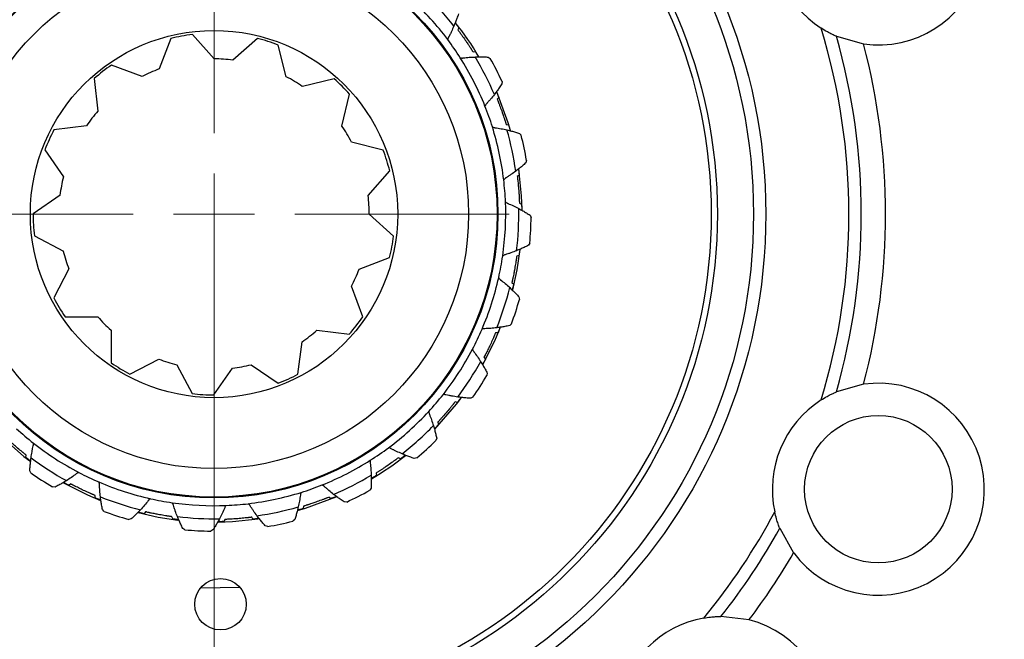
# Model space of a CAD drawing. Header units: inches. Extents: x 0.6 to 16.3, y 0.2 to 11.5.
# Tile 6 of 18: x 3.7 to 5.3, y 6.6 to 7.6. Entities that reach past the tile are written whole.
import ezdxf

# ---------------------------------------------------------------- set-up
doc = ezdxf.new("R2010")
doc.units = ezdxf.units.IN
doc.header["$MEASUREMENT"] = 0
doc.styles.add('SLDTEXTSTYLE0', font='TXT', dxfattribs={"width": 0.75})
doc.dimstyles.new('SLDDIMSTYLE1', dxfattribs={"dimtxt": 0.137795, "dimasz": 0.14, "dimexe": 0, "dimexo": 0.0625, "dimgap": 0.034449, "dimtad": 0, "dimdec": 1, "dimlfac": 1.5, "dimrnd": 1e-09, "dimzin": 12, "dimdsep": 46, "dimtxsty": 'SLDTEXTSTYLE0', "dimblk1": 'CLOSED', "dimblk2": 'CLOSED', "dimsah": 1, "dimcen": 0.09, "dimadec": 0, "dimazin": 3, "dimtfac": 1, "dimtdec": 1, "dimtofl": 0, "dimtmove": 0, "dimatfit": 3, "dimldrblk": 'CLOSED', "dimfxl": 0, "dimfrac": 2, "dimtolj": 1, "dimtzin": 12, "dimarcsym": 0})
doc.dimstyles.new('SLDDIMSTYLE2', dxfattribs={"dimtxt": 0.137795, "dimasz": 0.14, "dimexe": 0, "dimexo": 0.0625, "dimgap": 0.034449, "dimtad": 0, "dimdec": 1, "dimlfac": 1.5, "dimrnd": 1e-09, "dimzin": 12, "dimdsep": 46, "dimtxsty": 'SLDTEXTSTYLE0', "dimblk1": 'CLOSED', "dimblk2": 'CLOSED', "dimsah": 1, "dimcen": 0.09, "dimadec": 0, "dimazin": 3, "dimtfac": 1, "dimtdec": 1, "dimtmove": 0, "dimatfit": 0, "dimldrblk": 'CLOSED', "dimfxl": 0, "dimfrac": 2, "dimtolj": 1, "dimtzin": 12, "dimarcsym": 0})

# ---------------------------------------------------------------- blocks, each defined once
blk = doc.blocks.new('_Closed')
at = {"color": 0, "linetype": 'ByBlock', "lineweight": -2}
for p, q in [((-1, 0.166667), (0, 0)), ((-1, 0.166667), (-1, -0.166667)), ((0, 0), (-1, -0.166667)), ((0, 0), (-1, 0))]:
    blk.add_line(p, q, dxfattribs=at)
blk = doc.blocks.new('_D_1')
at = {"color": 7, "linetype": 'Continuous', "lineweight": 0}
for p, q in [((1.9772, 6.7485), (1.9772, 3.3675)), ((4.8639, 4.7505), (4.8639, 3.3675)), ((3.279, 3.6053), (3.237, 3.6053)), ((3.237, 3.6053), (3.237, 3.3865)), ((3.5844, 3.6053), (3.6264, 3.6053)), ((3.6264, 3.6053), (3.6264, 3.3865)), ((1.9772, 3.4068), (3.1162, 3.4068)), ((4.8639, 3.4068), (3.7472, 3.4068)), ((3.237, 3.3865), (3.279, 3.3865)), ((3.6264, 3.3865), (3.5844, 3.3865))]:
    blk.add_line(p, q, dxfattribs=at)
at = {"color": 7, "linetype": 'Continuous', "lineweight": 18, "xscale": 0.14, "yscale": 0.14, "rotation": 180.0000000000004}
blk.add_blockref('_Closed', (1.9772, 3.4068), dxfattribs=at)
at = {"color": 7, "linetype": 'Continuous', "lineweight": 18, "xscale": 0.14, "yscale": 0.14}
blk.add_blockref('_Closed', (4.8639, 3.4068), dxfattribs=at)
at = {"color": 7, "linetype": 'Continuous', "lineweight": 18, "char_height": 0.1378, "attachment_point": 1, "style": 'SLDTEXTSTYLE0'}
for s, insert in [('110', (3.279, 3.5642)), ('4.3', (3.3044, 3.358))]:
    blk.add_mtext(s, dxfattribs=dict(at, insert=insert))
blk = doc.blocks.new('_D_2')
at = {"color": 7, "linetype": 'Continuous', "lineweight": 0}
for p, q in [((4.0305, 7.2862), (4.0305, 4.1991)), ((4.8639, 4.7505), (4.8639, 4.1991)), ((4.411, 4.4369), (4.369, 4.4369)), ((4.369, 4.4369), (4.369, 4.2181)), ((4.6147, 4.4369), (4.6566, 4.4369)), ((4.6566, 4.4369), (4.6566, 4.2181)), ((4.0305, 4.2384), (3.7805, 4.2384)), ((4.8639, 4.2384), (5.1139, 4.2384)), ((4.369, 4.2181), (4.411, 4.2181)), ((4.6566, 4.2181), (4.6147, 4.2181))]:
    blk.add_line(p, q, dxfattribs=at)
at = {"color": 7, "linetype": 'Continuous', "lineweight": 18, "xscale": 0.14, "yscale": 0.14}
blk.add_blockref('_Closed', (4.0305, 4.2384, 0.5011), dxfattribs=at)
at = {"color": 7, "linetype": 'Continuous', "lineweight": 18, "xscale": 0.14, "yscale": 0.14, "rotation": 180.0000000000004}
blk.add_blockref('_Closed', (4.8639, 4.2384, 0.5011), dxfattribs=at)
at = {"color": 7, "linetype": 'Continuous', "lineweight": 18, "char_height": 0.1378, "attachment_point": 1, "style": 'SLDTEXTSTYLE0'}
for s, insert in [('32', (4.411, 4.3958)), ('1.3', (4.3856, 4.1896))]:
    blk.add_mtext(s, dxfattribs=dict(at, insert=insert))
blk = doc.blocks.new('SW_CENTERMARKSYMBOL_1')
at = {"color": 0, "linetype": 'Continuous', "lineweight": 18}
for p, q in [((0, 0.1312), (0, 0.4787)), ((0, 0), (0, 0.0656)), ((-0.1312, 0), (-0.4787, 0)), ((0, 0), (-0.0656, 0)), ((0, 0), (0, -0.0656)), ((0, 0), (0.0656, 0)), ((0.1312, 0), (0.4787, 0)), ((0, -0.1312), (0, -0.4787))]:
    blk.add_line(p, q, dxfattribs=at)

msp = doc.modelspace()

# ---------------------------------------------------------------- linework, layer by layer
at = {"color": 7, "linetype": 'Continuous', "lineweight": 25}
for p, q in [((4.4279, 7.628), (4.426, 7.6246)), ((3.9605, 7.6106), (3.9414, 7.5611)), ((4.0307, 7.5774), (3.9954, 7.617)), ((4.101, 7.6105), (4.0611, 7.5756)), ((5.0403, 7.6141), (5.0845, 7.6017)), ((4.1477, 7.5485), (4.1348, 7.5999)), ((4.4508, 7.5887), (4.4546, 7.5892)), ((4.4754, 7.5804), (4.4788, 7.5781)), ((3.9137, 7.5487), (3.864, 7.5673)), ((3.8361, 7.5454), (3.8422, 7.4927)), ((4.2253, 7.5451), (4.1738, 7.5327)), ((4.4978, 7.5409), (4.4977, 7.5368)), ((4.2379, 7.4685), (4.2504, 7.52)), ((4.4926, 7.5148), (4.49, 7.5121)), ((3.8234, 7.4688), (3.7708, 7.4622)), ((4.5046, 7.4709), (4.5084, 7.4704)), ((4.5262, 7.4566), (4.5289, 7.4535)), ((3.7562, 7.4299), (3.7861, 7.3861)), ((4.305, 7.4294), (4.2536, 7.4424)), ((4.5376, 7.4126), (4.5364, 7.4087)), ((4.2805, 7.3557), (4.3156, 7.3956)), ((4.5258, 7.3888), (4.5226, 7.3868)), ((3.7806, 7.3562), (3.737, 7.3258)), ((4.526, 7.3433), (4.5296, 7.3418)), ((4.3219, 7.29), (4.2824, 7.3254)), ((4.5432, 7.3239), (4.545, 7.3202)), ((3.7391, 7.2905), (3.786, 7.2655)), ((4.5429, 7.2784), (4.5407, 7.2749)), ((4.2659, 7.2361), (4.3154, 7.2551)), ((4.5253, 7.2584), (4.5216, 7.2574)), ((4.5222, 7.2351), (4.5271, 7.268)), ((3.795, 7.2365), (3.7705, 7.1894)), ((4.5151, 7.2025), (4.5222, 7.2351)), ((4.2719, 7.1587), (4.2534, 7.2084)), ((4.5137, 7.2144), (4.5168, 7.2121)), ((4.5253, 7.1912), (4.5261, 7.1872)), ((3.7888, 7.1591), (3.8419, 7.1587)), ((4.5132, 7.1474), (4.5102, 7.1446)), ((3.8634, 7.1372), (3.8636, 7.0842)), ((4.1974, 7.137), (4.2501, 7.1308)), ((4.4911, 7.1327), (4.4872, 7.1326)), ((4.1667, 7.0656), (4.1734, 7.1182)), ((3.8939, 7.0658), (3.941, 7.0902)), ((3.9701, 7.0811), (3.9949, 7.0343)), ((4.0906, 7.081), (4.1344, 7.0511)), ((4.4685, 7.0932), (4.4709, 7.0901)), ((4.0303, 7.0321), (4.0607, 7.0756)), ((4.4737, 7.0678), (4.4734, 7.0637)), ((5.0845, 7.0495), (5.0403, 7.0371)), ((4.4255, 7.02), (4.4217, 7.0209)), ((4.4506, 7.0286), (4.447, 7.0266)), ((4.3934, 6.9877), (4.3949, 6.9842)), ((4.3918, 6.9618), (4.3905, 6.958)), ((3.725, 6.9307), (3.7259, 6.9344)), ((4.3329, 6.9282), (4.3296, 6.9301)), ((4.3594, 6.93), (4.3554, 6.929)), ((3.7335, 6.9055), (3.7316, 6.9091)), ((4.2936, 6.9053), (4.2941, 6.9015)), ((3.7981, 6.8876), (3.7951, 6.8853)), ((3.7727, 6.8825), (3.7686, 6.8827)), ((4.2854, 6.8807), (4.2831, 6.8773)), ((3.8376, 6.865), (3.8375, 6.8689)), ((4.2198, 6.8635), (4.217, 6.8662)), ((4.2458, 6.8583), (4.2417, 6.8584)), ((3.8524, 6.8429), (3.8495, 6.8459)), ((3.9194, 6.8424), (3.917, 6.8393)), ((4.1759, 6.8515), (4.1754, 6.8477)), ((3.8962, 6.8308), (3.8921, 6.83)), ((3.9634, 6.8308), (3.9623, 6.8345)), ((4.0482, 6.8301), (4.0468, 6.8265)), ((4.0937, 6.8303), (4.0917, 6.8335)), ((4.1616, 6.8299), (4.1585, 6.8272)), ((3.9833, 6.8133), (3.9799, 6.8154)), ((4.0288, 6.8129), (4.0251, 6.8111)), ((4.1176, 6.8185), (4.1136, 6.8197)), ((4.9485, 6.8156), (4.971, 6.7756)), ((4.0725, 6.7195), (4.0085, 6.7185)), ((4.8986, 6.6672), (4.853, 6.6726))]:
    msp.add_line(p, q, dxfattribs=at)
at = {"color": 7, "linetype": 'Continuous', "lineweight": 25, "flags": 128}
for points in [[(4.5116, 7.4614), (4.5079, 7.4739), (4.4893, 7.5242)], [(4.5304, 7.3321), (4.5296, 7.3554), (4.5251, 7.3985)], [(4.4667, 7.0813), (4.4862, 7.12), (4.495, 7.1408)], [(4.3886, 6.9767), (4.4238, 7.017), (4.4311, 7.0265)], [(3.6818, 6.9674), (3.7219, 6.9323), (3.7314, 6.925)], [(3.7862, 6.8894), (3.825, 6.8699), (3.8461, 6.8609)], [(4.1662, 6.8444), (4.1789, 6.8482), (4.2285, 6.8665)], [(3.9075, 6.8411), (3.94, 6.8339), (3.9717, 6.8291)], [(4.0371, 6.8257), (4.0603, 6.8266), (4.1022, 6.8308)]]:
    msp.add_lwpolyline(points, dxfattribs=at)
at = {"color": 7, "linetype": 'Continuous', "lineweight": 25}
for centre, radius in [((4.0305, 7.3256), 1.9709), ((4.0305, 7.3256), 0.8953), ((4.0305, 7.3256), 0.8753), ((4.0305, 7.3256), 0.8167), ((4.0305, 7.3256), 0.8067), ((4.0305, 7.3256), 0.4607), ((4.0305, 7.3256), 0.4595), ((4.0305, 7.3256), 0.4593), ((4.0305, 7.3256), 0.4131), ((4.0305, 7.3256), 0.298), ((5.1084, 6.8791), 0.1197), ((4.041, 6.6923), 0.0417)]:
    msp.add_circle(centre, radius, dxfattribs=at)
for centre, radius, start, end in [((5.1084, 7.7721), 0.172, 262.0012, 142.9988), ((5.1084, 7.7721), 0.172, 167.6743, 237.3257), ((4.0305, 7.3256), 0.4733, 36.7346, 47.4013), ((4.0305, 7.3256), 0.4945, 38.1011, 46.0348), ((4.0305, 7.3256), 0.4999, 30.6996, 38.4065), ((4.0305, 7.3256), 1.0302, 342.9714, 17.0286), ((4.0305, 7.3256), 0.2935, 96.8756, 103.7987), ((4.0305, 7.3256), 0.2935, 69.1833, 76.1064), ((4.0305, 7.3256), 0.4733, 32.4013, 36.7346), ((4.0305, 7.3256), 1.0502, 344.0535, 15.9465), ((4.0305, 7.3256), 1.0895, 345.318, 14.682), ((4.0305, 7.3256), 0.2518, 83.0295, 89.9526), ((4.0305, 7.3256), 0.4733, 21.7346, 32.4013), ((4.0305, 7.3256), 0.4945, 23.1011, 31.0348), ((4.0305, 7.3256), 0.5145, 24.7385, 29.3974), ((4.0305, 7.3256), 0.2935, 124.5679, 131.491), ((4.0305, 7.3256), 0.2518, 110.7218, 117.6449), ((4.0305, 7.3256), 0.2518, 55.3372, 62.2603), ((4.0305, 7.3256), 0.2935, 41.491, 48.4141), ((4.0305, 7.3256), 0.4733, 17.4013, 21.7346), ((4.0305, 7.3256), 0.2518, 138.4141, 145.3372), ((4.0305, 7.3256), 0.2935, 152.2603, 159.1833), ((4.0305, 7.3256), 0.2518, 27.6449, 34.5679), ((4.0305, 7.3256), 0.4733, 6.7346, 17.4013), ((4.0305, 7.3256), 0.4945, 8.1011, 16.0348), ((4.0305, 7.3256), 0.5145, 9.7385, 14.3974), ((4.0305, 7.3256), 0.2935, 13.7987, 20.7218), ((4.0305, 7.3256), 0.2518, 166.1064, 173.0295), ((4.0305, 7.3256), 0.4733, 2.4013, 6.7346), ((4.0305, 7.3256), 0.2518, 359.9526, 6.8756), ((4.0305, 7.3256), 0.4733, 351.7346, 2.4013), ((4.0305, 7.3256), 0.4945, 353.1011, 1.0348), ((4.0305, 7.3256), 0.2935, 179.9526, 186.8756), ((4.0305, 7.3256), 0.5145, 354.7385, 359.3974), ((4.0305, 7.3256), 0.2935, 346.1064, 353.0295), ((4.0305, 7.3256), 0.2518, 193.7987, 200.7218), ((4.0305, 7.3256), 0.4733, 347.4013, 351.7346), ((4.0305, 7.3256), 0.2518, 332.2603, 339.1833), ((4.0305, 7.3256), 0.4733, 336.7346, 347.4013), ((4.0305, 7.3256), 0.4945, 338.1011, 346.0348), ((4.0305, 7.3256), 0.2935, 207.6449, 214.5679), ((4.0305, 7.3256), 0.5145, 339.7385, 344.3974), ((4.0305, 7.3256), 0.2518, 221.491, 228.4141), ((4.0305, 7.3256), 0.2935, 318.4141, 325.3372), ((4.0305, 7.3256), 0.2518, 304.5679, 311.491), ((4.0305, 7.3256), 0.4733, 332.4013, 336.7346), ((4.0305, 7.3256), 0.4733, 321.7346, 332.4013), ((4.0305, 7.3256), 0.2935, 235.3372, 242.2603), ((4.0305, 7.3256), 0.2518, 249.1833, 256.1064), ((4.0305, 7.3256), 0.2518, 276.8756, 283.7987), ((4.0305, 7.3256), 0.4945, 323.1011, 331.0348), ((4.0305, 7.3256), 0.2935, 290.7218, 297.6449), ((4.0305, 7.3256), 0.5145, 324.7385, 329.3974), ((5.1084, 6.8791), 0.172, 217.0012, 97.9988), ((4.0305, 7.3256), 0.2935, 263.0295, 269.9526), ((4.0305, 7.3256), 0.4733, 317.4013, 321.7346), ((5.1084, 6.8791), 0.172, 122.6743, 192.3257), ((4.0305, 7.3256), 0.4733, 306.7346, 317.4013), ((4.0305, 7.3256), 0.4945, 308.1011, 316.0348), ((4.0305, 7.3256), 0.4733, 227.4013, 231.7346), ((4.0305, 7.3256), 0.4733, 231.7346, 242.4013), ((4.0305, 7.3256), 0.5145, 309.7385, 314.3974), ((4.0305, 7.3256), 0.4733, 302.4013, 306.7346), ((4.0305, 7.3256), 0.4999, 300.75, 308.4031), ((4.0305, 7.3256), 0.4945, 233.1011, 241.0348), ((4.0305, 7.3256), 0.4733, 291.7346, 302.4013), ((4.0305, 7.3256), 0.5145, 234.7385, 239.3974), ((4.0305, 7.3256), 0.4733, 242.4013, 246.7346), ((4.0305, 7.3256), 0.4945, 293.1011, 301.0348), ((4.0305, 7.3256), 0.4733, 246.7346, 257.4013), ((4.0305, 7.3256), 0.4733, 287.4013, 291.7346), ((4.0305, 7.3256), 0.4733, 276.7346, 287.4013), ((4.0305, 7.3256), 0.5145, 294.7385, 299.3974), ((4.0305, 7.3256), 0.4945, 248.1011, 256.0348), ((4.0305, 7.3256), 0.4733, 257.4013, 261.7346), ((4.0305, 7.3256), 0.4733, 261.7346, 272.4013), ((4.0305, 7.3256), 0.4733, 272.4013, 276.7346), ((4.0305, 7.3256), 0.5145, 249.7385, 254.3974), ((4.0305, 7.3256), 0.4945, 278.1011, 286.0348), ((4.0305, 7.3256), 1.0302, 320.4714, 332.0286), ((4.0305, 7.3256), 0.4945, 263.1011, 271.0348), ((4.0305, 7.3256), 0.5145, 279.7385, 284.3974), ((4.0305, 7.3256), 0.5145, 264.7385, 269.3974), ((4.0305, 7.3256), 1.0502, 321.5535, 330.9465), ((4.0305, 7.3256), 1.0895, 322.818, 329.682), ((4.8555, 6.5006), 0.172, 100.1743, 169.8257), ((4.8555, 6.5006), 0.172, 194.5012, 75.4988)]:
    msp.add_arc(centre, radius, start, end, dxfattribs=at)
for points, knots in [([(4.4271, 7.6505), (4.4263, 7.648), (4.4247, 7.6435), (4.4222, 7.6369), (4.4205, 7.6328), (4.4197, 7.6307)], [0, 0, 0, 0, 0.367191, 0.683527, 1, 1, 1, 1]), ([(4.4197, 7.6307), (4.4184, 7.6277), (4.4163, 7.6232), (4.4135, 7.6173), (4.4119, 7.6144), (4.4111, 7.6129), (4.4109, 7.6124), (4.4102, 7.6111), (4.41, 7.6097), (4.4099, 7.6087)], [0, 0, 0, 0, 0.404289, 0.618528, 0.805562, 0.82177, 0.827836, 0.876144, 1, 1, 1, 1]), ([(4.4218, 7.6358), (4.4221, 7.6354), (4.4228, 7.6345), (4.4262, 7.6301), (4.4279, 7.628)], [0, 0, 0, 0, 0.51366, 1, 1, 1, 1]), ([(4.426, 7.6246), (4.4264, 7.6241), (4.4269, 7.6235), (4.4281, 7.6219), (4.4289, 7.6208), (4.4297, 7.6197), (4.4304, 7.6188), (4.4318, 7.6169), (4.4348, 7.6127), (4.4389, 7.6069), (4.4427, 7.6012), (4.4451, 7.5976), (4.4465, 7.5954), (4.4473, 7.5942), (4.4481, 7.593), (4.4493, 7.591), (4.4501, 7.5898), (4.4506, 7.589), (4.4508, 7.5887)], [0, 0, 0, 0, 0.1604302, 0.2157165, 0.2595581, 0.2788809, 0.2939648, 0.3091507, 0.378059, 0.5158807, 0.6087245, 0.6712282, 0.698803, 0.7155237, 0.7367, 0.7755093, 0.8974877, 1, 1, 1, 1]), ([(5.0403, 7.6141), (5.0401, 7.6142), (5.0397, 7.6143), (5.037, 7.6156), (5.0324, 7.6177), (5.025, 7.6215), (5.019, 7.6252), (5.0155, 7.6273)], [0, 0, 0, 0, 0.145803, 0.291322, 0.446058, 0.683639, 1, 1, 1, 1]), ([(4.4546, 7.5892), (4.4552, 7.5882), (4.4582, 7.5833), (4.4591, 7.5819), (4.4598, 7.5807)], [0, 0, 0, 0, 0.199918, 1, 1, 1, 1]), ([(4.4302, 7.5792), (4.4312, 7.579), (4.4325, 7.5787), (4.434, 7.5789), (4.4345, 7.5789), (4.4379, 7.5794), (4.4445, 7.5801), (4.451, 7.5804), (4.4542, 7.5805)], [0, 0, 0, 0, 0.1238591, 0.1721686, 0.1782342, 0.1944432, 0.595701, 1, 1, 1, 1]), ([(4.4542, 7.5805), (4.4567, 7.5806), (4.4615, 7.5807), (4.4685, 7.5807), (4.4731, 7.5805), (4.4754, 7.5804)], [0, 0, 0, 0, 0.356058, 0.677963, 1, 1, 1, 1]), ([(4.4977, 7.5368), (4.4962, 7.5346), (4.4935, 7.5306), (4.4894, 7.5249), (4.4867, 7.5214), (4.4854, 7.5196)], [0, 0, 0, 0, 0.367191, 0.683527, 1, 1, 1, 1]), ([(4.4854, 7.5196), (4.4833, 7.5171), (4.4802, 7.5132), (4.4759, 7.5083), (4.4737, 7.5058), (4.4725, 7.5046), (4.4721, 7.5042), (4.4712, 7.5031), (4.4706, 7.5018), (4.4702, 7.5009)], [0, 0, 0, 0, 0.4042889, 0.6185277, 0.8055616, 0.8217703, 0.8278357, 0.876144, 1, 1, 1, 1]), ([(4.4887, 7.524), (4.489, 7.5235), (4.4894, 7.5225), (4.4916, 7.5173), (4.4926, 7.5148)], [0, 0, 0, 0, 0.51366, 1, 1, 1, 1]), ([(4.49, 7.5121), (4.4902, 7.5115), (4.4905, 7.5107), (4.4912, 7.5089), (4.4917, 7.5076), (4.4922, 7.5063), (4.4926, 7.5053), (4.4935, 7.5031), (4.4953, 7.4983), (4.4978, 7.4916), (4.5, 7.4851), (4.5014, 7.481), (4.5022, 7.4786), (4.5026, 7.4771), (4.5031, 7.4758), (4.5038, 7.4736), (4.5042, 7.4722), (4.5045, 7.4713), (4.5046, 7.4709)], [0, 0, 0, 0, 0.1604302, 0.2157165, 0.2595581, 0.2788809, 0.2939648, 0.3091507, 0.378059, 0.5158807, 0.6087245, 0.6712282, 0.698803, 0.7155237, 0.7367, 0.7755093, 0.8974877, 1, 1, 1, 1]), ([(4.4822, 7.4671), (4.4831, 7.4667), (4.4843, 7.466), (4.4858, 7.4658), (4.4863, 7.4657), (4.4897, 7.4653), (4.4963, 7.4642), (4.5026, 7.4629), (4.5058, 7.4622)], [0, 0, 0, 0, 0.123859, 0.172169, 0.178234, 0.194443, 0.595701, 1, 1, 1, 1]), ([(4.5058, 7.4622), (4.5082, 7.4616), (4.5128, 7.4605), (4.5196, 7.4586), (4.524, 7.4573), (4.5262, 7.4566)], [0, 0, 0, 0, 0.356058, 0.677963, 1, 1, 1, 1]), ([(4.5084, 7.4704), (4.5087, 7.4693), (4.5104, 7.4638), (4.5108, 7.4622), (4.5112, 7.4609)], [0, 0, 0, 0, 0.199918, 1, 1, 1, 1]), ([(4.5364, 7.4087), (4.5345, 7.407), (4.5308, 7.4038), (4.5254, 7.3993), (4.5219, 7.3966), (4.5201, 7.3953)], [0, 0, 0, 0, 0.367191, 0.683527, 1, 1, 1, 1]), ([(4.5245, 7.3987), (4.5246, 7.3981), (4.5247, 7.397), (4.5255, 7.3915), (4.5258, 7.3888)], [0, 0, 0, 0, 0.51366, 1, 1, 1, 1]), ([(4.5201, 7.3953), (4.5175, 7.3933), (4.5134, 7.3904), (4.5081, 7.3868), (4.5052, 7.385), (4.5038, 7.3841), (4.5033, 7.3838), (4.5021, 7.383), (4.5012, 7.3819), (4.5006, 7.3811)], [0, 0, 0, 0, 0.404289, 0.618528, 0.805562, 0.82177, 0.827836, 0.876144, 1, 1, 1, 1]), ([(4.5226, 7.3868), (4.5226, 7.3862), (4.5227, 7.3854), (4.523, 7.3834), (4.5231, 7.382), (4.5233, 7.3807), (4.5234, 7.3796), (4.5237, 7.3773), (4.5242, 7.3721), (4.5248, 7.365), (4.5253, 7.3581), (4.5256, 7.3538), (4.5257, 7.3513), (4.5258, 7.3498), (4.5258, 7.3484), (4.5259, 7.346), (4.526, 7.3447), (4.526, 7.3437), (4.526, 7.3433)], [0, 0, 0, 0, 0.16043, 0.215716, 0.259558, 0.278881, 0.293965, 0.309151, 0.378059, 0.515881, 0.608724, 0.671228, 0.698803, 0.715524, 0.7367, 0.775509, 0.897488, 1, 1, 1, 1]), ([(4.5034, 7.3454), (4.5042, 7.3447), (4.5052, 7.3438), (4.5065, 7.3432), (4.5071, 7.343), (4.5102, 7.3417), (4.5163, 7.339), (4.522, 7.336), (4.5249, 7.3345)], [0, 0, 0, 0, 0.123859, 0.172169, 0.178234, 0.194443, 0.595701, 1, 1, 1, 1]), ([(4.5249, 7.3345), (4.5271, 7.3333), (4.5313, 7.3311), (4.5374, 7.3275), (4.5413, 7.3251), (4.5432, 7.3239)], [0, 0, 0, 0, 0.356058, 0.677963, 1, 1, 1, 1]), ([(4.5296, 7.3418), (4.5296, 7.3407), (4.5298, 7.3349), (4.5298, 7.3332), (4.5298, 7.3319)], [0, 0, 0, 0, 0.199918, 1, 1, 1, 1]), ([(4.5407, 7.2749), (4.5384, 7.2738), (4.534, 7.2716), (4.5276, 7.2687), (4.5235, 7.267), (4.5214, 7.2662)], [0, 0, 0, 0, 0.367191, 0.683527, 1, 1, 1, 1]), ([(4.5214, 7.2662), (4.5184, 7.265), (4.5138, 7.2632), (4.5076, 7.2611), (4.5044, 7.2601), (4.5028, 7.2596), (4.5023, 7.2594), (4.5009, 7.259), (4.4998, 7.2581), (4.4989, 7.2575)], [0, 0, 0, 0, 0.4042889, 0.6185277, 0.8055616, 0.8217703, 0.8278357, 0.876144, 1, 1, 1, 1]), ([(4.5216, 7.2574), (4.5216, 7.2568), (4.5214, 7.2559), (4.5212, 7.254), (4.521, 7.2526), (4.5208, 7.2513), (4.5206, 7.2502), (4.5202, 7.2479), (4.5194, 7.2427), (4.5182, 7.2358), (4.5169, 7.229), (4.516, 7.2247), (4.5155, 7.2223), (4.5152, 7.2208), (4.5149, 7.2194), (4.5144, 7.2171), (4.514, 7.2158), (4.5138, 7.2149), (4.5137, 7.2144)], [0, 0, 0, 0, 0.16043, 0.215716, 0.259558, 0.278881, 0.293965, 0.309151, 0.378059, 0.515881, 0.608724, 0.671228, 0.698803, 0.715524, 0.7367, 0.775509, 0.897488, 1, 1, 1, 1]), ([(4.5266, 7.2683), (4.5265, 7.2678), (4.5264, 7.2667), (4.5257, 7.2611), (4.5253, 7.2584)], [0, 0, 0, 0, 0.51366, 1, 1, 1, 1]), ([(4.4925, 7.2223), (4.493, 7.2215), (4.4938, 7.2203), (4.4949, 7.2194), (4.4953, 7.2191), (4.498, 7.217), (4.5032, 7.2128), (4.508, 7.2084), (4.5104, 7.2062)], [0, 0, 0, 0, 0.123859, 0.172169, 0.178234, 0.194443, 0.595701, 1, 1, 1, 1]), ([(4.5104, 7.2062), (4.5122, 7.2045), (4.5157, 7.2013), (4.5206, 7.1963), (4.5237, 7.1929), (4.5253, 7.1912)], [0, 0, 0, 0, 0.356058, 0.677963, 1, 1, 1, 1]), ([(4.5168, 7.2121), (4.5165, 7.211), (4.5152, 7.2054), (4.5148, 7.2037), (4.5144, 7.2024)], [0, 0, 0, 0, 0.199918, 1, 1, 1, 1]), ([(4.5102, 7.1446), (4.5077, 7.1441), (4.5029, 7.1432), (4.4959, 7.142), (4.4915, 7.1414), (4.4893, 7.1412)], [0, 0, 0, 0, 0.367191, 0.683527, 1, 1, 1, 1]), ([(4.4948, 7.1419), (4.4946, 7.1414), (4.4942, 7.1403), (4.4921, 7.1352), (4.4911, 7.1327)], [0, 0, 0, 0, 0.51366, 1, 1, 1, 1]), ([(4.4893, 7.1412), (4.4861, 7.1408), (4.4811, 7.1402), (4.4747, 7.1398), (4.4713, 7.1397), (4.4696, 7.1396), (4.4691, 7.1396), (4.4676, 7.1395), (4.4663, 7.139), (4.4654, 7.1386)], [0, 0, 0, 0, 0.4042889, 0.6185277, 0.8055616, 0.8217703, 0.8278357, 0.876144, 1, 1, 1, 1]), ([(4.4872, 7.1326), (4.487, 7.132), (4.4867, 7.1313), (4.4859, 7.1295), (4.4854, 7.1282), (4.4848, 7.1269), (4.4844, 7.1259), (4.4834, 7.1238), (4.4813, 7.119), (4.4783, 7.1126), (4.4753, 7.1064), (4.4734, 7.1025), (4.4722, 7.1003), (4.4715, 7.0989), (4.4709, 7.0977), (4.4698, 7.0956), (4.4691, 7.0944), (4.4687, 7.0935), (4.4685, 7.0932)], [0, 0, 0, 0, 0.16043, 0.215716, 0.259558, 0.278881, 0.293965, 0.309151, 0.378059, 0.515881, 0.608724, 0.671228, 0.698803, 0.715524, 0.7367, 0.775509, 0.897488, 1, 1, 1, 1]), ([(4.45, 7.1063), (4.4503, 7.1053), (4.4507, 7.104), (4.4516, 7.1028), (4.4519, 7.1024), (4.454, 7.0997), (4.4579, 7.0943), (4.4614, 7.0889), (4.4632, 7.0861)], [0, 0, 0, 0, 0.123859, 0.172169, 0.178234, 0.194443, 0.595701, 1, 1, 1, 1]), ([(4.4632, 7.0861), (4.4645, 7.084), (4.467, 7.0799), (4.4705, 7.0738), (4.4726, 7.0698), (4.4737, 7.0678)], [0, 0, 0, 0, 0.356058, 0.677963, 1, 1, 1, 1]), ([(4.4709, 7.0901), (4.4703, 7.0891), (4.4676, 7.084), (4.4667, 7.0826), (4.4661, 7.0814)], [0, 0, 0, 0, 0.199918, 1, 1, 1, 1]), ([(4.426, 7.0287), (4.4228, 7.0292), (4.4178, 7.0299), (4.4115, 7.0312), (4.4082, 7.0319), (4.4065, 7.0323), (4.406, 7.0324), (4.4046, 7.0327), (4.4032, 7.0326), (4.4022, 7.0325)], [0, 0, 0, 0, 0.404289, 0.618528, 0.805562, 0.82177, 0.827836, 0.876144, 1, 1, 1, 1]), ([(5.0155, 7.0239), (5.0188, 7.0259), (5.0245, 7.0294), (5.0321, 7.0333), (5.037, 7.0356), (5.0398, 7.0369), (5.0401, 7.037), (5.0403, 7.0371)], [0, 0, 0, 0, 0.296629, 0.532467, 0.714441, 0.866237, 1, 1, 1, 1]), ([(4.4217, 7.0209), (4.4214, 7.0205), (4.4209, 7.0198), (4.4196, 7.0183), (4.4188, 7.0172), (4.4179, 7.0161), (4.4172, 7.0153), (4.4158, 7.0134), (4.4125, 7.0094), (4.4079, 7.004), (4.4034, 6.9987), (4.4005, 6.9955), (4.3988, 6.9936), (4.3978, 6.9925), (4.3969, 6.9915), (4.3953, 6.9897), (4.3944, 6.9887), (4.3937, 6.988), (4.3934, 6.9877)], [0, 0, 0, 0, 0.1604302, 0.2157165, 0.2595581, 0.2788809, 0.2939648, 0.3091507, 0.378059, 0.5158807, 0.6087245, 0.6712282, 0.698803, 0.7155237, 0.7367, 0.7755093, 0.8974877, 1, 1, 1, 1]), ([(4.4315, 7.028), (4.4311, 7.0275), (4.4305, 7.0266), (4.4271, 7.0222), (4.4255, 7.02)], [0, 0, 0, 0, 0.51366, 1, 1, 1, 1]), ([(4.447, 7.0266), (4.4444, 7.0268), (4.4396, 7.0271), (4.4326, 7.0278), (4.4282, 7.0284), (4.426, 7.0287)], [0, 0, 0, 0, 0.367191, 0.683527, 1, 1, 1, 1]), ([(4.379, 7.0052), (4.379, 7.0042), (4.3791, 7.0028), (4.3796, 7.0015), (4.3798, 7.0009), (4.3811, 6.9978), (4.3835, 6.9916), (4.3854, 6.9854), (4.3864, 6.9823)], [0, 0, 0, 0, 0.123859, 0.172169, 0.178234, 0.194443, 0.595701, 1, 1, 1, 1]), ([(4.3864, 6.9823), (4.3872, 6.9799), (4.3885, 6.9754), (4.3903, 6.9685), (4.3913, 6.9641), (4.3918, 6.9618)], [0, 0, 0, 0, 0.356058, 0.677963, 1, 1, 1, 1]), ([(4.3949, 6.9842), (4.3941, 6.9833), (4.3902, 6.9792), (4.389, 6.9779), (4.388, 6.977)], [0, 0, 0, 0, 0.1999183, 1, 1, 1, 1]), ([(3.7259, 6.9344), (3.7254, 6.9348), (3.7248, 6.9353), (3.7232, 6.9365), (3.7221, 6.9374), (3.721, 6.9382), (3.7202, 6.9389), (3.7184, 6.9404), (3.7143, 6.9436), (3.7089, 6.9482), (3.7037, 6.9527), (3.7005, 6.9556), (3.6986, 6.9573), (3.6974, 6.9583), (3.6964, 6.9592), (3.6947, 6.9608), (3.6937, 6.9618), (3.693, 6.9624), (3.6927, 6.9627)], [0, 0, 0, 0, 0.16043, 0.215716, 0.259558, 0.278881, 0.293965, 0.309151, 0.378059, 0.515881, 0.608724, 0.671228, 0.698803, 0.715524, 0.7367, 0.775509, 0.897488, 1, 1, 1, 1]), ([(3.7336, 6.9301), (3.7341, 6.9334), (3.7349, 6.9383), (3.7361, 6.9447), (3.7369, 6.9479), (3.7372, 6.9496), (3.7374, 6.9501), (3.7377, 6.9516), (3.7375, 6.9529), (3.7374, 6.954)], [0, 0, 0, 0, 0.404289, 0.618528, 0.805562, 0.82177, 0.827836, 0.876144, 1, 1, 1, 1]), ([(4.3357, 6.9365), (4.3327, 6.9378), (4.3281, 6.9398), (4.3223, 6.9426), (4.3193, 6.9442), (4.3178, 6.945), (4.3173, 6.9452), (4.316, 6.9459), (4.3146, 6.9461), (4.3136, 6.9463)], [0, 0, 0, 0, 0.404289, 0.618528, 0.805562, 0.82177, 0.827836, 0.876144, 1, 1, 1, 1]), ([(4.3408, 6.9343), (4.3403, 6.934), (4.3395, 6.9333), (4.3351, 6.9299), (4.3329, 6.9282)], [0, 0, 0, 0, 0.5136596, 1, 1, 1, 1]), ([(4.3554, 6.929), (4.353, 6.9298), (4.3484, 6.9314), (4.3418, 6.9339), (4.3377, 6.9356), (4.3357, 6.9365)], [0, 0, 0, 0, 0.367191, 0.683527, 1, 1, 1, 1]), ([(3.7329, 6.9246), (3.7325, 6.925), (3.7316, 6.9256), (3.7271, 6.929), (3.725, 6.9307)], [0, 0, 0, 0, 0.51366, 1, 1, 1, 1]), ([(3.7316, 6.9091), (3.7317, 6.9117), (3.7321, 6.9165), (3.7328, 6.9235), (3.7333, 6.9279), (3.7336, 6.9301)], [0, 0, 0, 0, 0.367191, 0.683527, 1, 1, 1, 1]), ([(4.2842, 6.9259), (4.2839, 6.925), (4.2836, 6.9236), (4.2838, 6.9222), (4.2839, 6.9216), (4.2843, 6.9182), (4.285, 6.9116), (4.2853, 6.9051), (4.2855, 6.9019)], [0, 0, 0, 0, 0.123859, 0.172169, 0.178234, 0.194443, 0.595701, 1, 1, 1, 1]), ([(4.3296, 6.9301), (4.3291, 6.9297), (4.3284, 6.9292), (4.3268, 6.928), (4.3257, 6.9272), (4.3246, 6.9264), (4.3238, 6.9258), (4.3218, 6.9244), (4.3176, 6.9213), (4.3118, 6.9172), (4.3061, 6.9134), (4.3025, 6.911), (4.3004, 6.9096), (4.2991, 6.9088), (4.2979, 6.908), (4.2959, 6.9068), (4.2948, 6.906), (4.294, 6.9055), (4.2936, 6.9053)], [0, 0, 0, 0, 0.16043, 0.215716, 0.259558, 0.278881, 0.293965, 0.309151, 0.378059, 0.515881, 0.608724, 0.671228, 0.698803, 0.715524, 0.7367, 0.775509, 0.897488, 1, 1, 1, 1]), ([(3.8112, 6.9061), (3.8103, 6.9058), (3.8089, 6.9054), (3.8078, 6.9045), (3.8073, 6.9042), (3.8046, 6.9021), (3.7992, 6.8982), (3.7938, 6.8947), (3.791, 6.8929)], [0, 0, 0, 0, 0.123859, 0.172169, 0.178234, 0.194443, 0.595701, 1, 1, 1, 1]), ([(4.2855, 6.9019), (4.2855, 6.8994), (4.2857, 6.8946), (4.2856, 6.8876), (4.2855, 6.883), (4.2854, 6.8807)], [0, 0, 0, 0, 0.356058, 0.677963, 1, 1, 1, 1]), ([(3.791, 6.8929), (3.7889, 6.8916), (3.7849, 6.8891), (3.7787, 6.8857), (3.7747, 6.8835), (3.7727, 6.8825)], [0, 0, 0, 0, 0.356058, 0.677963, 1, 1, 1, 1]), ([(3.7951, 6.8853), (3.794, 6.8858), (3.789, 6.8885), (3.7875, 6.8894), (3.7863, 6.89)], [0, 0, 0, 0, 0.199918, 1, 1, 1, 1]), ([(3.8375, 6.8689), (3.8369, 6.8691), (3.8362, 6.8694), (3.8344, 6.8702), (3.8331, 6.8708), (3.8318, 6.8713), (3.8309, 6.8717), (3.8287, 6.8727), (3.824, 6.8748), (3.8175, 6.8778), (3.8113, 6.8808), (3.8075, 6.8828), (3.8052, 6.8839), (3.8039, 6.8846), (3.8026, 6.8852), (3.8005, 6.8863), (3.7993, 6.887), (3.7985, 6.8874), (3.7981, 6.8876)], [0, 0, 0, 0, 0.16043, 0.215716, 0.259558, 0.278881, 0.293965, 0.309151, 0.378059, 0.515881, 0.608724, 0.671228, 0.698803, 0.715524, 0.7367, 0.775509, 0.897488, 1, 1, 1, 1]), ([(3.8461, 6.8668), (3.8457, 6.87), (3.8452, 6.875), (3.8448, 6.8814), (3.8446, 6.8848), (3.8445, 6.8865), (3.8445, 6.8871), (3.8444, 6.8885), (3.8439, 6.8898), (3.8436, 6.8907)], [0, 0, 0, 0, 0.4042889, 0.6185277, 0.8055616, 0.8217703, 0.8278357, 0.876144, 1, 1, 1, 1]), ([(4.2245, 6.8707), (4.222, 6.8728), (4.2181, 6.8759), (4.2132, 6.8802), (4.2107, 6.8824), (4.2095, 6.8836), (4.2091, 6.884), (4.208, 6.8849), (4.2067, 6.8855), (4.2058, 6.8859)], [0, 0, 0, 0, 0.404289, 0.618528, 0.805562, 0.82177, 0.827836, 0.876144, 1, 1, 1, 1]), ([(4.2941, 6.9015), (4.2931, 6.9009), (4.2883, 6.8979), (4.2868, 6.897), (4.2856, 6.8963)], [0, 0, 0, 0, 0.199918, 1, 1, 1, 1]), ([(4.1721, 6.8739), (4.1716, 6.873), (4.171, 6.8718), (4.1707, 6.8704), (4.1707, 6.8698), (4.1702, 6.8664), (4.1692, 6.8599), (4.1678, 6.8535), (4.1671, 6.8503)], [0, 0, 0, 0, 0.1238591, 0.1721686, 0.1782342, 0.1944432, 0.595701, 1, 1, 1, 1]), ([(4.2417, 6.8584), (4.2396, 6.8599), (4.2355, 6.8626), (4.2298, 6.8667), (4.2263, 6.8694), (4.2245, 6.8707)], [0, 0, 0, 0, 0.367191, 0.683527, 1, 1, 1, 1]), ([(3.8468, 6.8613), (3.8463, 6.8615), (3.8453, 6.8619), (3.8401, 6.864), (3.8376, 6.865)], [0, 0, 0, 0, 0.51366, 1, 1, 1, 1]), ([(3.8495, 6.8459), (3.849, 6.8485), (3.8481, 6.8532), (3.847, 6.8602), (3.8464, 6.8646), (3.8461, 6.8668)], [0, 0, 0, 0, 0.367191, 0.683527, 1, 1, 1, 1]), ([(3.9273, 6.8637), (3.9264, 6.8631), (3.9252, 6.8624), (3.9243, 6.8612), (3.924, 6.8608), (3.9219, 6.8581), (3.9177, 6.8529), (3.9134, 6.8481), (3.9112, 6.8457)], [0, 0, 0, 0, 0.123859, 0.172169, 0.178234, 0.194443, 0.595701, 1, 1, 1, 1]), ([(3.9711, 6.8347), (3.9699, 6.8377), (3.9681, 6.8423), (3.966, 6.8485), (3.965, 6.8517), (3.9645, 6.8533), (3.9644, 6.8539), (3.9639, 6.8552), (3.9631, 6.8564), (3.9625, 6.8572)], [0, 0, 0, 0, 0.404289, 0.618528, 0.805562, 0.82177, 0.827836, 0.876144, 1, 1, 1, 1]), ([(4.1002, 6.836), (4.0983, 6.8386), (4.0953, 6.8427), (4.0917, 6.8481), (4.0899, 6.8509), (4.089, 6.8523), (4.0887, 6.8528), (4.0879, 6.854), (4.0868, 6.8549), (4.086, 6.8555)], [0, 0, 0, 0, 0.404289, 0.618528, 0.805562, 0.82177, 0.827836, 0.876144, 1, 1, 1, 1]), ([(4.217, 6.8662), (4.2164, 6.8659), (4.2157, 6.8656), (4.2138, 6.8649), (4.2125, 6.8644), (4.2113, 6.8639), (4.2103, 6.8635), (4.2081, 6.8626), (4.2032, 6.8608), (4.1965, 6.8584), (4.19, 6.8561), (4.1859, 6.8547), (4.1835, 6.8539), (4.1821, 6.8535), (4.1807, 6.8531), (4.1785, 6.8524), (4.1772, 6.8519), (4.1763, 6.8517), (4.1759, 6.8515)], [0, 0, 0, 0, 0.16043, 0.215716, 0.259558, 0.278881, 0.293965, 0.309151, 0.378059, 0.515881, 0.608724, 0.671228, 0.698803, 0.715524, 0.7367, 0.775509, 0.897488, 1, 1, 1, 1]), ([(4.229, 6.8674), (4.2284, 6.8671), (4.2274, 6.8667), (4.2223, 6.8646), (4.2198, 6.8635)], [0, 0, 0, 0, 0.51366, 1, 1, 1, 1]), ([(3.9112, 6.8457), (3.9095, 6.8439), (3.9062, 6.8404), (3.9012, 6.8355), (3.8978, 6.8324), (3.8962, 6.8308)], [0, 0, 0, 0, 0.356058, 0.677963, 1, 1, 1, 1]), ([(3.917, 6.8393), (3.9159, 6.8396), (3.9103, 6.8409), (3.9087, 6.8413), (3.9074, 6.8417)], [0, 0, 0, 0, 0.199918, 1, 1, 1, 1]), ([(3.9623, 6.8345), (3.9617, 6.8346), (3.9609, 6.8347), (3.9589, 6.8349), (3.9575, 6.8352), (3.9562, 6.8354), (3.9551, 6.8355), (3.9528, 6.8359), (3.9477, 6.8367), (3.9407, 6.8379), (3.9339, 6.8393), (3.9297, 6.8401), (3.9272, 6.8406), (3.9257, 6.841), (3.9243, 6.8413), (3.9221, 6.8418), (3.9207, 6.8421), (3.9198, 6.8423), (3.9194, 6.8424)], [0, 0, 0, 0, 0.16043, 0.215716, 0.259558, 0.278881, 0.293965, 0.309151, 0.378059, 0.515881, 0.608724, 0.671228, 0.698803, 0.715524, 0.7367, 0.775509, 0.897488, 1, 1, 1, 1]), ([(4.0504, 6.8527), (4.0497, 6.8519), (4.0487, 6.8509), (4.0481, 6.8496), (4.0479, 6.849), (4.0466, 6.8459), (4.0439, 6.8398), (4.0409, 6.8341), (4.0395, 6.8312)], [0, 0, 0, 0, 0.123859, 0.172169, 0.178234, 0.194443, 0.595701, 1, 1, 1, 1]), ([(4.1671, 6.8503), (4.1665, 6.8479), (4.1654, 6.8433), (4.1636, 6.8365), (4.1622, 6.8321), (4.1616, 6.8299)], [0, 0, 0, 0, 0.356058, 0.677963, 1, 1, 1, 1]), ([(4.1754, 6.8477), (4.1743, 6.8474), (4.1688, 6.8457), (4.1671, 6.8453), (4.1658, 6.8449)], [0, 0, 0, 0, 0.199918, 1, 1, 1, 1]), ([(4.9485, 6.8156), (4.9485, 6.8158), (4.9483, 6.8162), (4.9472, 6.8189), (4.9455, 6.8237), (4.9429, 6.8316), (4.9413, 6.8385), (4.9403, 6.8424)], [0, 0, 0, 0, 0.145803, 0.291322, 0.446058, 0.683639, 1, 1, 1, 1]), ([(3.9733, 6.8295), (3.9727, 6.8296), (3.9716, 6.8297), (3.9661, 6.8304), (3.9634, 6.8308)], [0, 0, 0, 0, 0.5136596, 1, 1, 1, 1]), ([(3.9799, 6.8154), (3.9787, 6.8177), (3.9766, 6.8221), (3.9737, 6.8285), (3.972, 6.8326), (3.9711, 6.8347)], [0, 0, 0, 0, 0.367191, 0.683527, 1, 1, 1, 1]), ([(4.0395, 6.8312), (4.0383, 6.829), (4.036, 6.8248), (4.0324, 6.8187), (4.03, 6.8148), (4.0288, 6.8129)], [0, 0, 0, 0, 0.3560578, 0.6779626, 1, 1, 1, 1]), ([(4.0468, 6.8265), (4.0456, 6.8265), (4.0399, 6.8263), (4.0382, 6.8263), (4.0368, 6.8263)], [0, 0, 0, 0, 0.199918, 1, 1, 1, 1]), ([(4.0917, 6.8335), (4.0911, 6.8335), (4.0903, 6.8334), (4.0884, 6.8331), (4.087, 6.833), (4.0856, 6.8328), (4.0846, 6.8327), (4.0822, 6.8325), (4.077, 6.8319), (4.07, 6.8313), (4.0631, 6.8308), (4.0588, 6.8306), (4.0562, 6.8304), (4.0547, 6.8303), (4.0533, 6.8303), (4.051, 6.8302), (4.0496, 6.8301), (4.0487, 6.8301), (4.0482, 6.8301)], [0, 0, 0, 0, 0.16043, 0.215716, 0.259558, 0.278881, 0.293965, 0.309151, 0.378059, 0.515881, 0.608724, 0.671228, 0.698803, 0.715524, 0.7367, 0.775509, 0.897488, 1, 1, 1, 1]), ([(4.1036, 6.8316), (4.103, 6.8315), (4.1019, 6.8314), (4.0964, 6.8306), (4.0937, 6.8303)], [0, 0, 0, 0, 0.51366, 1, 1, 1, 1]), ([(4.1136, 6.8197), (4.1119, 6.8216), (4.1087, 6.8253), (4.1043, 6.8307), (4.1016, 6.8343), (4.1002, 6.836)], [0, 0, 0, 0, 0.367191, 0.683527, 1, 1, 1, 1]), ([(4.8251, 6.6699), (4.8288, 6.6705), (4.8355, 6.6716), (4.844, 6.6723), (4.8494, 6.6725), (4.8525, 6.6726), (4.8528, 6.6726), (4.853, 6.6726)], [0, 0, 0, 0, 0.296629, 0.532467, 0.714441, 0.866237, 1, 1, 1, 1])]:
    msp.add_open_spline(points, degree=3, knots=knots, dxfattribs=at)
at = {"color": 8, "linetype": 'Continuous', "lineweight": 25}
msp.add_open_spline([(5.5456, 6.8808), (5.5422, 6.8682), (5.5277, 6.8141), (5.5027, 6.7497), (5.4757, 6.6863), (5.4596, 6.651), (5.4426, 6.6161), (5.4247, 6.5817), (5.406, 6.5477), (5.3865, 6.5141), (5.3662, 6.4811), (5.348, 6.4532), (5.3304, 6.4272), (5.3093, 6.3972), (5.2787, 6.3562), (5.2421, 6.3108), (5.2059, 6.2692), (5.1754, 6.2363), (5.1087, 6.168), (4.996, 6.0691), (4.8237, 5.9538), (4.6852, 5.8854), (4.5921, 5.8484), (4.5508, 5.8334), (4.5118, 5.8203), (4.4868, 5.8129), (4.4739, 5.8091)], degree=3, knots=[0, 0, 0, 0, 0.024687, 0.106279, 0.130826, 0.155373, 0.179919, 0.204466, 0.229012, 0.253558, 0.278105, 0.30265, 0.316714, 0.337761, 0.372236, 0.413751, 0.448405, 0.476789, 0.498902, 0.629655, 0.760407, 0.89116, 0.921935, 0.950485, 0.974486, 1, 1, 1, 1], dxfattribs=at)

# ---------------------------------------------------------------- block references
at = {"color": 7, "linetype": 'Continuous', "lineweight": 0}
msp.add_blockref('SW_CENTERMARKSYMBOL_1', (4.0305, 7.3256), dxfattribs=at)

# ---------------------------------------------------------------- dimensions: what is measured, and where the dimension line sits
at = {"color": 7, "linetype": 'Continuous', "lineweight": 18}
for base, p1, p2, dimstyle, picture, middle in [((4.863858, 4.238421), (4.030525, 7.325589), (4.863858, 4.789906), 'SLDDIMSTYLE2', '_D_2', (4.512843, 4.238421)), ((4.8639, 3.4068), (1.9772, 6.7879), (4.8639, 4.7899), 'SLDDIMSTYLE1', '_D_1', (3.4317, 3.4068))]:
    dim = msp.add_linear_dim(base=base, p1=p1, p2=p2, dimstyle=dimstyle, dxfattribs=at)
    dim.commit()
    dim.dimension.update_dxf_attribs({"geometry": picture, "text_midpoint": middle, "dimtype": 160})

doc.saveas('drawing.dxf')
